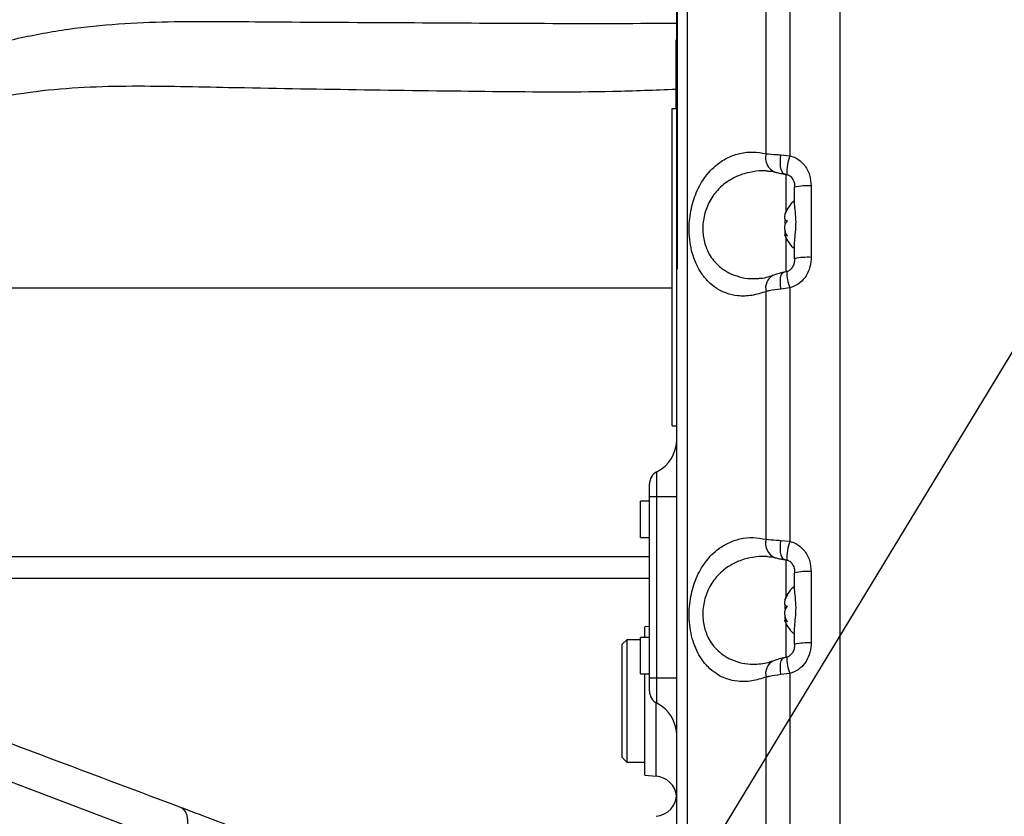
# Model space of a CAD drawing. Extents: x 0 to 16820, y 0 to 11880.
# Tile 31 of 78: x 7728 to 7945, y 6662 to 6838. Entities that reach past the tile are written whole.
import ezdxf

# ---------------------------------------------------------------- set-up
doc = ezdxf.new("R2010")
doc.units = 0
doc.header["$LTSCALE"] = 20
doc.layers.get('0').update_dxf_attribs({"linetype": 'CONTINUOUS'})
doc.styles.add('SLDTEXTSTYLE0', font='TXT', dxfattribs={"width": 0.605})
doc.dimstyles.new('SLDDIMSTYLE0', dxfattribs={"dimtxt": 100, "dimasz": 100, "dimexe": 0, "dimexo": 0.0625, "dimgap": 25, "dimtad": 1, "dimdec": 1, "dimrnd": 1e-09, "dimzin": 12, "dimtxsty": 'SLDTEXTSTYLE0', "dimsah": 1, "dimcen": 0, "dimazin": 3, "dimtfac": 1, "dimtofl": 0, "dimtmove": 0, "dimatfit": 3, "dimtolj": 1, "dimtzin": 12})
doc.dimstyles.new('SLDDIMSTYLE1', dxfattribs={"dimtxt": 100, "dimasz": 100, "dimexe": 0, "dimexo": 0.0625, "dimgap": 25, "dimtad": 1, "dimdec": 4, "dimlfac": 20, "dimzin": 12, "dimtxsty": 'SLDTEXTSTYLE0', "dimsah": 1, "dimcen": 0.09, "dimadec": 1, "dimazin": 3, "dimtfac": 1, "dimtofl": 0, "dimtmove": 0, "dimatfit": 3, "dimtolj": 1, "dimtzin": 12})

# ---------------------------------------------------------------- blocks, each defined once
blk = doc.blocks.new('_D')
at = {"color": 7, "linetype": 'CONTINUOUS'}
blk.add_line((10599.79, 8574.46), (7791.16, 6507.87), dxfattribs=at)
blk.add_solid([(10599.79, 8574.46), (10510.36, 8527.27), (10528.14, 8503.11)], dxfattribs=at)
at = {"color": 7, "linetype": 'CONTINUOUS', "insert": (8954.78, 7524), "char_height": 100, "attachment_point": 1, "rotation": 36.3456, "style": 'SLDTEXTSTYLE0'}
blk.add_mtext('R3487', dxfattribs=at)
blk = doc.blocks.new('_D_1')
at = {"color": 7, "linetype": 'CONTINUOUS'}
for q in [(9232.57, 8882.9), (7791.16, 6507.87)]:
    blk.add_line((8490.54, 7660.25), q, dxfattribs=at)
blk.add_solid([(8490.54, 7660.25), (8555.25, 7737.96), (8529.6, 7753.52)], dxfattribs=at)
at = {"color": 7, "linetype": 'CONTINUOUS', "insert": (8912.41, 8603.77), "char_height": 100, "attachment_point": 1, "rotation": 58.7465, "style": 'SLDTEXTSTYLE0'}
blk.add_mtext('R1348', dxfattribs=at)
blk = doc.blocks.new('_D_2')
at = {"color": 7, "linetype": 'CONTINUOUS'}
for p, q in [((4317.75, 7120.33), (3817.21, 7208.59)), ((7831.16, 6507.87), (11826.43, 6507.87))]:
    blk.add_line(p, q, dxfattribs=at)
blk.add_arc((7791.16, 6507.87), 4005.26, 0, 170, dxfattribs=at)
for points in [[(3846.75, 7203.38), (3880.08, 7298.85), (3850.61, 7304.42)], [(11796.43, 6507.87), (11810.18, 6608.05), (11780.18, 6607.68)]]:
    blk.add_solid(points, dxfattribs=at)
at = {"color": 7, "linetype": 'CONTINUOUS', "insert": (8009.94, 10638.69), "char_height": 100, "attachment_point": 1, "rotation": 355, "style": 'SLDTEXTSTYLE0'}
blk.add_mtext('170°', dxfattribs=at)

msp = doc.modelspace()

# ---------------------------------------------------------------- linework, layer by layer
at = {"color": 7, "linetype": 'CONTINUOUS'}
for p, q in [((7873.3147209, 6783.1216252), (7873.3147209, 6952.6216483)), ((7909.1647242, 6892.5007975), (7909.1647242, 6522.5217056)), ((7873.0147232, 6818.5082472), (7873.0147232, 6833.6216307)), ((7872.1647237, 6818.5082472), (7873.1647258, 6818.5082472)), ((7872.1647237, 6748.5082543), (7872.1647237, 6818.5082472)), ((7899.1647263, 6801.3779617), (7899.1647263, 6801.1272049)), ((7899.1647263, 6797.6175046), (7899.1647263, 6801.1272049)), ((7897.399952, 6790.684799), (7897.0686023, 6790.684799)), ((7899.1647263, 6785.367111), (7899.1647263, 6788.8768113)), ((7899.1647263, 6785.367111), (7899.1647263, 6785.0790716)), ((7873.2147266, 6783.1216252), (7873.3147209, 6783.1216252)), ((7872.1647237, 6778.8716352), (7688.4861191, 6778.8716352)), ((7872.1647237, 6748.5082543), (7873.1647258, 6748.5082543)), ((7867.1647211, 6732.8716314), (7867.1647211, 6735.7103026)), ((7867.1647211, 6692.8716398), (7867.1647211, 6732.8716314)), ((7867.1647211, 6731.8716443), (7865.1647245, 6731.8716443)), ((7865.1647245, 6723.871643), (7865.1647245, 6731.8716443)), ((7865.1647245, 6723.871643), (7867.1647211, 6723.871643)), ((7899.1647263, 6716.2658817), (7899.1647263, 6716.1272115)), ((7899.1647263, 6712.6175112), (7899.1647263, 6716.1272115)), ((7867.1647211, 6714.8716396), (7694.7218676, 6714.8716396)), ((7867.1647211, 6704.3090856), (7866.1647265, 6704.221586)), ((7897.399952, 6705.6848055), (7897.0686023, 6705.6848055)), ((7866.1647265, 6701.8716431), (7866.1647265, 6704.221586)), ((7899.1647263, 6700.3671027), (7899.1647263, 6703.8768179)), ((7862.1647258, 6701.3716346), (7861.1647238, 6700.3716326)), ((7861.1647238, 6675.3716415), (7861.1647238, 6700.3716326)), ((7865.1647245, 6701.3716346), (7862.1647258, 6701.3716346)), ((7862.1647258, 6701.3716346), (7862.1647258, 6674.3716395)), ((7867.1647211, 6701.8716431), (7865.1647245, 6701.8716431)), ((7865.1647245, 6693.8716418), (7865.1647245, 6701.8716431)), ((7899.1647263, 6700.3671027), (7899.1647263, 6699.6962971)), ((7865.1647245, 6693.8716418), (7867.1647211, 6693.8716418)), ((7866.1647265, 6671.5216881), (7866.1647265, 6693.8716418)), ((7867.1647211, 6690.0329835), (7867.1647211, 6692.8716398)), ((7861.1647238, 6675.3716415), (7862.1647258, 6674.3716395)), ((7862.1647258, 6674.3716395), (7866.1647265, 6674.3716395)), ((7866.1647265, 6671.5216881), (7868.6005001, 6671.3085866))]:
    msp.add_line(p, q, dxfattribs=at)
at = {"color": 8, "linetype": 'CONTINUOUS'}
for p, q in [((7892.8806533, 6808.5026837), (7892.8806533, 6863.1268537)), ((7898.1042479, 6863.9124132), (7898.1042479, 6808.0733514)), ((7896.1559807, 6808.2533574), (7898.1042479, 6808.0733514)), ((7897.2693955, 6795.8152092), (7897.2693955, 6803.9915359)), ((7902.8160994, 6801.4012969), (7902.8160994, 6785.6411732)), ((7897.2693955, 6782.4131942), (7897.2693955, 6789.9280882)), ((7892.8806533, 6723.5026753), (7892.8806533, 6778.1268454)), ((7898.1042479, 6778.9124048), (7896.1559807, 6778.6746717)), ((7898.1042479, 6778.9124048), (7898.1042479, 6723.073358)), ((7868.8010846, 6732.8716314), (7868.8010846, 6738.3824683)), ((7868.8010846, 6732.8716314), (7867.1647211, 6732.8716314)), ((7868.8010846, 6692.8716398), (7868.8010846, 6732.8716314)), ((7873.1647258, 6732.8716314), (7868.8010846, 6732.8716314)), ((7896.1559807, 6723.253364), (7898.1042479, 6723.073358)), ((7690.0887688, 6719.6971423), (7867.1647211, 6719.6971423)), ((7897.2693955, 6710.8152008), (7897.2693955, 6718.9915276)), ((7902.8160994, 6716.4012885), (7902.8160994, 6700.6411797)), ((7764.6409006, 6655.4834938), (7630.3175961, 6706.3970065)), ((7897.2693955, 6697.4132008), (7897.2693955, 6704.9280799)), ((7898.1042479, 6693.9124114), (7896.1559807, 6693.6746633)), ((7898.1042479, 6693.9124114), (7898.1042479, 6638.0733496)), ((7868.8010846, 6692.8716398), (7867.1647211, 6692.8716398)), ((7873.1647258, 6692.8716398), (7868.8010846, 6692.8716398)), ((7868.8010846, 6687.3608029), (7868.8010846, 6692.8716398)), ((7892.8806533, 6638.5026819), (7892.8806533, 6693.1268519)), ((7868.6005001, 6671.3085866), (7868.6005001, 6687.4730534))]:
    msp.add_line(p, q, dxfattribs=at)
at = {"color": 8, "linetype": 'CONTINUOUS', "flags": 128}
for points in [[(7896.9102402, 6804.0343619), (7896.6509451, 6804.1528857), (7896.3999425, 6804.4790721), (7896.2063392, 6804.9922979), (7896.0804318, 6805.6652046), (7896.0289334, 6806.4619994), (7896.0545708, 6807.3403037), (7896.1559807, 6808.2533574)], [(7896.1559807, 6778.6746717), (7896.0545708, 6779.5673406), (7896.0289334, 6780.3987062), (7896.0804318, 6781.124512), (7896.2063392, 6781.7061639), (7896.3999425, 6782.1126974), (7896.6509451, 6782.3224759), (7896.7285951, 6782.3439634)], [(7896.9102402, 6719.0343535), (7896.6509451, 6719.1528774), (7896.3999425, 6719.4790787), (7896.2063392, 6719.9922896), (7896.0804318, 6720.6651962), (7896.0289334, 6721.4619911), (7896.0545708, 6722.3402953), (7896.1559807, 6723.253364)], [(7896.1559807, 6693.6746633), (7896.0545708, 6694.5673323), (7896.0289334, 6695.3986979), (7896.0804318, 6696.1245036), (7896.2063392, 6696.7061556), (7896.3999425, 6697.112689), (7896.6509451, 6697.3224676), (7896.7285951, 6697.34397)], [(7764.6409006, 6655.4834938), (7765.0591725, 6657.1489668), (7765.3305785, 6658.7451345), (7765.4465244, 6660.221467), (7765.403339, 6661.5312195), (7765.2023912, 6662.6329071), (7764.8500421, 6663.4916759), (7764.357447, 6664.0803314), (7763.9347234, 6664.3223113)]]:
    msp.add_lwpolyline(points, dxfattribs=at)
at = {"color": 7, "linetype": 'CONTINUOUS'}
for centre, radius, start, end in [((7791.1647235, 6507.8716374), 3487, 190, 170), ((7791.1647235, 6507.8716374), 1348, 190, 170), ((7903.5637053, 6792.7522483), 7, 128.934088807, 158.314093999), ((7903.5637053, 6792.9910265), 7, 201.761895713, 231.065911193), ((7865.1647235, 6745.508256), 8, 297.035691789, 0), ((7870.1647235, 6735.710297), 3, 117.035691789, 180), ((7903.5637053, 6707.7522483), 7, 128.934088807, 158.314093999), ((7903.5637053, 6707.9910265), 7, 201.761895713, 231.065911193), ((7870.1647235, 6690.0329778), 3, 180, 242.964308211), ((7865.1647235, 6680.2350188), 8, 0, 62.964308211), ((7868.1647235, 6666.3276062), 5, 6.246504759, 85), ((7868.1647235, 6667.4156685), 5, 275, 0)]:
    msp.add_arc(centre, radius, start, end, dxfattribs=at)
at = {"color": 8, "linetype": 'CONTINUOUS'}
for centre, radius, start, end in [((7896.07853, 6807.5490209), 3.3370478, 163.394499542, 248.924210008), ((7909.6167075, 6804.160307), 12.1593027, 161.227283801, 181.111024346), ((7901.9606276, 6788.3393326), 13.0899482, 86.25285919, 102.332905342), ((7901.9607093, 6772.57673), 13.0924164, 86.253924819, 102.330909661), ((7907.3392046, 6782.5411618), 9.9223133, 180.22696863, 201.451704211), ((7895.8815789, 6778.9430283), 3.1099372, 119.007952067, 195.215102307), ((7896.078489, 6722.5490039), 3.3370109, 163.394154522, 248.924721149), ((7909.6167183, 6719.1603118), 12.1593135, 161.227292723, 181.111015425), ((7901.960596, 6703.3390513), 13.0902226, 86.252798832, 102.332500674), ((7901.9606409, 6687.5783437), 13.0908172, 86.253166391, 102.332133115), ((7895.8815597, 6693.9430315), 3.1099178, 119.007745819, 195.215135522), ((7907.3395915, 6697.5412424), 9.9227006, 180.227387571, 201.45128527)]:
    msp.add_arc(centre, radius, start, end, dxfattribs=at)
for points, knots in [([(7874.8883207, 6992.393235), (7874.8888293, 6992.3903569), (7874.8921279, 6992.3716872), (7874.907034, 6991.8598752), (7874.9376182, 6990.6581664), (7874.9748259, 6988.6551896), (7875.0090757, 6986.0397313), (7875.0449108, 6982.7036204), (7875.0814423, 6978.6650445), (7875.119009, 6973.9324234), (7875.1575159, 6968.5543834), (7875.1963465, 6962.5766752), (7875.2351105, 6956.0334176), (7875.2732532, 6948.9456588), (7875.3101214, 6941.3705118), (7875.3451975, 6933.378718), (7875.3774494, 6925.068876), (7875.4075688, 6916.4322536), (7875.4347145, 6907.5457529), (7875.4564338, 6898.4955714), (7875.4717105, 6889.3665387), (7875.4803033, 6867.5413118), (7875.4679739, 6799.6132696), (7875.4754248, 6704.6511142), (7875.476838, 6619.334255), (7875.4738301, 6577.1754034), (7875.4708505, 6559.1164512), (7875.4708749, 6541.0461524), (7875.4764304, 6522.9542929), (7875.4922004, 6505.6473923), (7875.5131765, 6489.1447518), (7875.5318697, 6473.5678295), (7875.5508002, 6458.2303922), (7875.5693735, 6443.2606383), (7875.5873907, 6428.7618724), (7875.6045891, 6414.8079815), (7875.6208987, 6401.5072915), (7875.6361445, 6388.9683689), (7875.6502923, 6377.2929931), (7875.6633914, 6366.5278661), (7875.6752307, 6356.7568057), (7875.685714, 6348.0666663), (7875.694665, 6340.542517), (7875.7021789, 6334.1960109), (7875.7082108, 6329.0724635), (7875.7124335, 6325.5056759), (7875.7151713, 6323.2554929), (7875.7168291, 6321.8440258), (7875.716934, 6321.7290946), (7875.7169892, 6321.668694)], [0, 0, 0, 0, 0.00247169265, 0.01603312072, 0.02958798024, 0.04042775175, 0.05130651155, 0.06218502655, 0.07302469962, 0.0838446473, 0.09470279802, 0.10556108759, 0.11638088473, 0.12724629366, 0.13815093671, 0.14905549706, 0.15992091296, 0.17070113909, 0.18151522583, 0.19237564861, 0.20325285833, 0.21408620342, 0.26992211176, 0.44443552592, 0.55141168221, 0.57282048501, 0.59424358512, 0.61565788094, 0.63704955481, 0.65843198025, 0.67695324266, 0.69554077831, 0.71412818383, 0.73264935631, 0.75116919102, 0.76975520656, 0.78834144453, 0.80686126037, 0.82539735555, 0.84399963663, 0.86260210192, 0.88113818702, 0.89967684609, 0.91828181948, 0.93688695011, 0.95542566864, 0.96976890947, 0.98411243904, 1, 1, 1, 1]), ([(7810.7662288, 6866.5827906), (7804.9498901, 6866.406268), (7793.3172577, 6866.053224), (7777.8519124, 6864.3257817), (7764.2851978, 6862.1258039), (7754.6737663, 6860.13401), (7746.7584078, 6858.2173676), (7740.2810713, 6856.4576723), (7733.2570312, 6854.3230813), (7725.4544946, 6851.7019081), (7716.8852341, 6848.5171246), (7707.7612559, 6844.7546616), (7698.2619614, 6840.4328192), (7688.4881024, 6835.5305641), (7678.5405832, 6829.9864511), (7668.5330247, 6823.8119605), (7658.6087506, 6817.0676605), (7648.2770184, 6809.332807), (7637.6886303, 6800.482174), (7626.9995227, 6790.4562554), (7616.848055, 6779.8027789), (7607.322431, 6768.5706132), (7598.4214365, 6756.8642458), (7593.108377, 6748.6445739), (7590.4584949, 6744.5450223)], [0, 0, 0, 0, 0.1002546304, 0.2005084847, 0.2673199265, 0.334131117, 0.3679946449, 0.4019369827, 0.4357971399, 0.4695483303, 0.5042900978, 0.5391702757, 0.5740560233, 0.608805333, 0.643850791, 0.6790232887, 0.7142148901, 0.7492865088, 0.7908618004, 0.8325959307, 0.8744833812, 0.9164365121, 0.9583228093, 1, 1, 1, 1]), ([(7693.7084396, 6823.0017519), (7697.6790136, 6824.5409402), (7705.6223443, 6827.6201629), (7716.8772164, 6831.2296048), (7727.9324696, 6834.0801604), (7738.9769218, 6836.1042197), (7750.0845039, 6837.2342177), (7761.0683181, 6837.6648455), (7772.0158382, 6837.6824351), (7788.8853217, 6837.5335237), (7811.7962702, 6837.4203149), (7840.4397491, 6837.2541086), (7861.1579543, 6837.1913921), (7871.6806817, 6837.3012654), (7873.1647258, 6837.316761)], [0, 0, 0, 0, 0.0614052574, 0.122844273, 0.1842932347, 0.2457122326, 0.3066322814, 0.3675651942, 0.4285133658, 0.4894543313, 0.6508070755, 0.8121595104, 0.9735084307, 1, 1, 1, 1]), ([(7873.0147232, 6822.6622439), (7868.3785526, 6822.4868316), (7854.3077275, 6821.9544536), (7830.8354748, 6822.1866158), (7802.5760152, 6822.5522681), (7780.2075411, 6822.9330598), (7763.7287776, 6823.2800804), (7753.1345951, 6823.4314364), (7742.5287811, 6823.1928753), (7731.8892774, 6822.3406345), (7721.2156905, 6820.4843632), (7710.5204718, 6817.7904857), (7699.8278425, 6814.5758085), (7692.7008022, 6812.2793673), (7689.1375979, 6811.1312485)], [0, 0, 0, 0, 0.0756174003, 0.2294995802, 0.3833837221, 0.5372679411, 0.594958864, 0.6526559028, 0.710339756, 0.7680128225, 0.8259892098, 0.8839830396, 0.9419966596, 1, 1, 1, 1]), ([(7892.8806533, 6778.1268454), (7891.8322981, 6777.787428), (7889.735775, 6777.1086539), (7886.7766546, 6777.0695644), (7884.0981378, 6777.6605343), (7881.9012197, 6778.7574707), (7880.0605931, 6780.2797339), (7878.6549792, 6781.9890468), (7877.54977, 6783.9393325), (7876.7262645, 6786.0292079), (7876.1634009, 6788.3618564), (7875.8916942, 6790.7601487), (7875.9062017, 6793.1217658), (7876.1491961, 6795.3410825), (7876.6115563, 6797.4529011), (7877.272178, 6799.4680302), (7878.1352682, 6801.3541963), (7879.2357321, 6803.1674582), (7880.5541091, 6804.7983662), (7882.3185057, 6806.4272034), (7884.5075873, 6807.78584), (7887.1688733, 6808.6918962), (7889.9884594, 6809.0139851), (7891.9165322, 6808.6731275), (7892.8806533, 6808.5026837)], [0, 0, 0, 0, 0.068013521, 0.1360148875, 0.1930128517, 0.2499580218, 0.2945057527, 0.3390048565, 0.3755525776, 0.4120667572, 0.4486601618, 0.4852284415, 0.5174388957, 0.5496554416, 0.5808439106, 0.612049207, 0.6457895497, 0.6795518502, 0.718814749, 0.7581041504, 0.8164457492, 0.8748427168, 0.9374158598, 1, 1, 1, 1]), ([(7892.8806533, 6808.5026837), (7893.6042797, 6808.4396735), (7894.5909074, 6808.3537623), (7895.8265898, 6808.274489), (7896.1559807, 6808.2533574)], [0, 0, 0, 0, 0.7334340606, 1, 1, 1, 1]), ([(7898.1042479, 6808.0733514), (7898.5467922, 6807.9252576), (7899.7138967, 6807.5346957), (7901.3751048, 6806.1329611), (7902.6133926, 6803.9207723), (7902.7508349, 6802.21248), (7902.8160994, 6801.4012969)], [0, 0, 0, 0, 0.15907571, 0.4195241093, 0.7243608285, 1, 1, 1, 1]), ([(7893.235748, 6804.6511805), (7893.0931261, 6804.6685866), (7891.9920518, 6804.8029652), (7890.0335305, 6804.5857447), (7887.4056825, 6803.9731449), (7884.7276173, 6802.7358121), (7882.2139577, 6800.740681), (7880.2159663, 6797.9019178), (7879.2434481, 6795.1964344), (7878.9181106, 6792.9532368), (7878.900424, 6790.7732888), (7879.2585217, 6788.9445877), (7879.8844435, 6787.2487284), (7880.5376325, 6785.9686305), (7881.6270134, 6784.5031452), (7883.0119461, 6783.219502), (7884.8220717, 6782.0904676), (7886.9857916, 6781.304275), (7889.2155598, 6780.8980739), (7890.6845881, 6780.9904732), (7891.2965705, 6781.0289657)], [0, 0, 0, 0, 0.0116036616, 0.0895829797, 0.1599350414, 0.2317929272, 0.3247098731, 0.4021320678, 0.4716127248, 0.5063264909, 0.5424003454, 0.6062752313, 0.6231845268, 0.6641367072, 0.7064006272, 0.758218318, 0.8114261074, 0.8798823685, 0.9499602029, 1, 1, 1, 1]), ([(7902.8160994, 6785.6411732), (7902.8142906, 6785.5116443), (7902.8018886, 6784.6235432), (7902.5070276, 6783.030958), (7901.4952797, 6781.124849), (7900.0080469, 6779.6364398), (7898.7391681, 6779.1538717), (7898.1042479, 6778.9124048)], [0, 0, 0, 0, 0.0442051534, 0.3030879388, 0.5416365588, 0.7706446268, 1, 1, 1, 1]), ([(7896.1559807, 6778.6746717), (7895.2609807, 6778.5555745), (7894.0447287, 6778.3937286), (7893.1238797, 6778.182609), (7892.8806533, 6778.1268454)], [0, 0, 0, 0, 0.7358672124, 1, 1, 1, 1]), ([(7892.8806533, 6693.1268519), (7891.8323164, 6692.7874267), (7889.7358702, 6692.1086498), (7886.7764903, 6692.0695701), (7884.0982249, 6692.6605203), (7881.9012127, 6693.7574834), (7880.0605903, 6695.2797204), (7878.654981, 6696.9890547), (7877.5497727, 6698.9393369), (7876.7262622, 6701.0292017), (7876.1634011, 6703.3618479), (7875.8916946, 6705.7601472), (7875.9061987, 6708.1217557), (7876.149206, 6710.3411215), (7876.6115357, 6712.4528113), (7877.2721929, 6714.4680896), (7878.1352639, 6716.3541731), (7879.2357753, 6718.1675138), (7880.554062, 6719.7983007), (7882.3184625, 6721.427169), (7884.507647, 6722.7858603), (7887.1689467, 6723.691919), (7889.9883122, 6724.0139742), (7891.9165093, 6723.6731136), (7892.8806533, 6723.5026753)], [0, 0, 0, 0, 0.0680136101, 0.1360124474, 0.193013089, 0.2499583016, 0.2945059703, 0.3390052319, 0.3755529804, 0.4120670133, 0.4486604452, 0.4852287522, 0.5174394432, 0.549655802, 0.5808450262, 0.6120494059, 0.6457895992, 0.679551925, 0.7188169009, 0.7581063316, 0.8164455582, 0.8748426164, 0.9374183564, 1, 1, 1, 1]), ([(7892.8806533, 6723.5026753), (7893.6042802, 6723.4396837), (7894.590909, 6723.3537978), (7895.8265899, 6723.2745017), (7896.1559807, 6723.253364)], [0, 0, 0, 0, 0.7334337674, 1, 1, 1, 1]), ([(7898.1042479, 6723.073358), (7898.5467932, 6722.9252629), (7899.7139088, 6722.5346948), (7901.3750861, 6721.1329926), (7902.6133974, 6718.920751), (7902.7508363, 6717.2124688), (7902.8160994, 6716.4012885)], [0, 0, 0, 0, 0.1590754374, 0.4195263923, 0.7243613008, 1, 1, 1, 1]), ([(7893.235748, 6719.6511722), (7893.0931259, 6719.6685835), (7891.9920525, 6719.8030023), (7890.0336286, 6719.5857737), (7887.4055273, 6718.9730697), (7884.7277757, 6717.7359208), (7882.2138435, 6715.7405681), (7880.2160031, 6712.901987), (7879.2434507, 6710.196427), (7878.9181071, 6707.9532463), (7878.9004399, 6705.7732334), (7879.2584504, 6703.9447526), (7879.8845058, 6702.2485935), (7880.5375416, 6700.9687724), (7881.6270775, 6699.503052), (7883.0119313, 6698.2195077), (7884.8220835, 6697.0904776), (7886.985773, 6696.3042551), (7889.2156456, 6695.8980823), (7890.6845969, 6695.9904792), (7891.2965705, 6696.0289723)], [0, 0, 0, 0, 0.0116036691, 0.0895828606, 0.1599316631, 0.2317924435, 0.3247063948, 0.402130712, 0.4716115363, 0.5063249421, 0.542398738, 0.6062750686, 0.623182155, 0.6641368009, 0.7063979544, 0.7582155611, 0.8114231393, 0.8798793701, 0.9499570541, 1, 1, 1, 1]), ([(7902.8160994, 6700.6411797), (7902.8142904, 6700.5116503), (7902.801887, 6699.6235057), (7902.5070332, 6698.030973), (7901.4952797, 6696.1248381), (7900.0080441, 6694.6364265), (7898.7391677, 6694.1538719), (7898.1042479, 6693.9124114)], [0, 0, 0, 0, 0.0442032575, 0.3030885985, 0.5416367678, 0.770644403, 1, 1, 1, 1]), ([(7896.1559807, 6693.6746633), (7895.2609902, 6693.5555753), (7894.0447636, 6693.3937433), (7893.1238815, 6693.182616), (7892.8806533, 6693.1268519)], [0, 0, 0, 0, 0.7358747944, 1, 1, 1, 1])]:
    msp.add_open_spline(points, degree=3, knots=knots, dxfattribs=at)
at = {"color": 7, "linetype": 'CONTINUOUS'}
for points, knots in [([(7873.1647258, 6329.0658391), (7873.1647258, 6329.1229671), (7873.1647258, 6329.2315613), (7873.1647258, 6330.5835477), (7873.1647258, 6332.7295802), (7873.1647258, 6336.0964718), (7873.1647258, 6340.9396469), (7873.1647258, 6347.0409024), (7873.1647258, 6354.293964), (7873.1647258, 6362.5830744), (7873.1647258, 6371.8687256), (7873.1647258, 6382.2378919), (7873.1647258, 6393.4960061), (7873.1647258, 6405.4812915), (7873.1647258, 6418.149533), (7873.1647258, 6431.6143843), (7873.1647258, 6445.6035613), (7873.1647258, 6459.9376211), (7873.1647258, 6474.5746481), (7873.1647258, 6489.627986), (7873.1647258, 6504.7816161), (7873.1647258, 6519.8184051), (7873.1647258, 6539.578472), (7873.1647258, 6574.2154807), (7873.1647258, 6643.466786), (7873.1647258, 6732.8817028), (7873.1647258, 6812.8378463), (7873.1647258, 6858.3858535), (7873.1647258, 6876.9431885), (7873.1647258, 6888.2268877), (7873.1647258, 6897.2347438), (7873.1647258, 6905.9805819), (7873.1647258, 6914.3248089), (7873.1647258, 6922.4008116), (7873.1647258, 6930.1584303), (7873.1647258, 6937.6471368), (7873.1647258, 6944.8010485), (7873.1647258, 6951.4965704), (7873.1647258, 6957.6908122), (7873.1647258, 6963.3450516), (7873.1647258, 6968.4676318), (7873.1647258, 6972.9647826), (7873.1647258, 6976.8119643), (7873.1647258, 6979.9900771), (7873.1647258, 6982.5022106), (7873.1647258, 6984.127328), (7873.1647258, 6985.2868865), (7873.1647258, 6985.6583379), (7873.1647258, 6985.6146525), (7873.1647258, 6985.5965472)], [0, 0, 0, 0, 0.0156631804, 0.0297740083, 0.0439448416, 0.0619322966, 0.0800444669, 0.0985505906, 0.1171930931, 0.1351822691, 0.1532965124, 0.1718048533, 0.1904493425, 0.2084311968, 0.2265376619, 0.2450375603, 0.2636731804, 0.2816645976, 0.2997808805, 0.3182916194, 0.3369388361, 0.3549223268, 0.3729574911, 0.4090280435, 0.4811691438, 0.6254513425, 0.734999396, 0.7726710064, 0.7915067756, 0.8026549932, 0.8138075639, 0.8243497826, 0.8349688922, 0.8452360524, 0.8556001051, 0.8660374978, 0.8765493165, 0.8871379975, 0.8975021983, 0.9079402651, 0.9184529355, 0.929042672, 0.9393996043, 0.9498301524, 0.9603349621, 0.9709167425, 0.9783899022, 0.9910437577, 1, 1, 1, 1]), ([(7586.4909713, 6747.871632), (7588.6531131, 6750.9017685), (7592.9831959, 6756.9701686), (7599.9400732, 6765.7445142), (7607.2383637, 6774.2778046), (7614.9005799, 6782.5281528), (7622.9162075, 6790.4936046), (7631.261827, 6798.1415902), (7639.9162735, 6805.4512094), (7649.1803447, 6812.6545728), (7659.0440563, 6819.6706429), (7669.4653894, 6826.4046843), (7680.0121345, 6832.5789198), (7690.4503154, 6838.0978853), (7700.6699572, 6842.9715597), (7710.5392927, 6847.2111195), (7720.0687132, 6850.8876589), (7729.073869, 6853.9996851), (7737.4560874, 6856.5928281), (7745.1188492, 6858.7142032), (7752.3293323, 6860.5044959), (7759.8947846, 6862.1794529), (7769.5487774, 6864.0189372), (7782.5371855, 6865.9601761), (7798.4792064, 6867.5464257), (7810.3399916, 6867.7632054), (7816.2734707, 6867.8716517)], [0, 0, 0, 0, 0.0310725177, 0.0622283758, 0.0934345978, 0.124773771, 0.156164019, 0.1877120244, 0.2193650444, 0.2511678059, 0.2867194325, 0.3224792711, 0.3584662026, 0.3947051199, 0.4298090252, 0.465175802, 0.5008228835, 0.53675263, 0.5722012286, 0.6079231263, 0.6439330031, 0.6858188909, 0.7363135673, 0.8038662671, 0.901882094, 1, 1, 1, 1]), ([(7893.2377671, 6804.6760953), (7893.7557429, 6804.6526303), (7894.2971698, 6804.628103), (7894.8492639, 6804.4378697), (7894.873177, 6804.4296301)], [0, 0, 0, 0, 0.95668654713, 1, 1, 1, 1]), ([(7894.8845689, 6804.4350243), (7894.9485444, 6804.4188841), (7895.2996831, 6804.3302962), (7895.9758697, 6804.178334), (7896.6406051, 6804.0826396), (7896.9171693, 6804.0428257)], [0, 0, 0, 0, 0.1151182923, 0.6318436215, 1, 1, 1, 1]), ([(7896.9138016, 6804.0294147), (7896.9446315, 6804.0263543), (7897.1121823, 6804.0097222), (7897.3647264, 6803.9522047), (7897.5640106, 6803.8964646), (7897.5913872, 6803.8888073)], [0, 0, 0, 0, 0.1628421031, 0.8849958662, 1, 1, 1, 1]), ([(7897.4556898, 6803.8926816), (7897.5529289, 6803.8749042), (7897.9021067, 6803.8110667), (7898.4308555, 6803.383965), (7898.9240335, 6802.6357611), (7899.1597351, 6801.8248564), (7899.1380371, 6801.3034647), (7899.1306995, 6801.1271453)], [0, 0, 0, 0, 0.0856602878, 0.3075990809, 0.5654607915, 0.8530515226, 1, 1, 1, 1]), ([(7899.1647263, 6788.8768113), (7899.2032727, 6789.4647922), (7899.2840066, 6790.6962981), (7899.528176, 6792.9010735), (7899.4155204, 6795.1506568), (7899.1900128, 6796.7120474), (7899.1695792, 6797.4437322), (7899.1647263, 6797.6175046)], [0, 0, 0, 0, 0.2143079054, 0.448860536, 0.692774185, 0.9270350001, 1, 1, 1, 1]), ([(7897.5720455, 6796.2243951), (7897.4234556, 6795.9948311), (7897.1660022, 6795.5970786), (7897.0037941, 6795.2161655), (7896.9787433, 6795.0533903), (7897.0498635, 6795.0733783), (7897.0686023, 6795.0786448)], [0, 0, 0, 0, 0.3663245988, 0.634710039, 0.9037532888, 1, 1, 1, 1]), ([(7897.5720455, 6793.6781144), (7897.4241517, 6793.7160537), (7897.1679187, 6793.7817853), (7896.998418, 6794.1834619), (7896.9924535, 6794.6914014), (7897.1354499, 6795.2999796), (7897.3490127, 6795.8236286), (7897.5173597, 6796.1261304), (7897.5720455, 6796.2243951)], [0, 0, 0, 0, 0.2355860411, 0.4081641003, 0.5811294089, 0.7450683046, 0.9171880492, 1, 1, 1, 1]), ([(7897.0680063, 6794.106046), (7897.0515604, 6794.0377766), (7896.9800653, 6793.7409882), (7896.9858808, 6793.2887635), (7897.0709058, 6792.9855393), (7897.1028452, 6792.8716338)], [0, 0, 0, 0, 0.157201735, 0.6834046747, 1, 1, 1, 1]), ([(7897.5720455, 6790.3253532), (7897.4241488, 6790.5919159), (7897.1678996, 6791.0537687), (7896.9984184, 6791.8462764), (7896.9924308, 6792.5233315), (7897.135483, 6793.1052568), (7897.3489957, 6793.4723254), (7897.5173586, 6793.6276595), (7897.5720455, 6793.6781144)], [0, 0, 0, 0, 0.2355714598, 0.4081565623, 0.5811591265, 0.7450654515, 0.9171933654, 1, 1, 1, 1]), ([(7897.0680063, 6791.6372216), (7897.0515604, 6791.6044382), (7896.9800876, 6791.4619631), (7896.9858652, 6791.111918), (7897.0709046, 6790.7828325), (7897.1028452, 6790.6592286)], [0, 0, 0, 0, 0.15726587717, 0.68347073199, 1, 1, 1, 1]), ([(7897.0692878, 6790.3999186), (7897.051975, 6790.4369664), (7896.9782905, 6790.5946448), (7897.0009729, 6790.6387659), (7897.0183258, 6790.6725204)], [0, 0, 0, 0, 0.2349577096, 1, 1, 1, 1]), ([(7897.0686023, 6790.6646228), (7897.0922406, 6790.6657588), (7897.1557345, 6790.6688101), (7897.3504685, 6790.5184176), (7897.5177101, 6790.3726967), (7897.5720455, 6790.3253532)], [0, 0, 0, 0, 0.2859203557, 0.7680014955, 1, 1, 1, 1]), ([(7899.1387312, 6785.2442658), (7899.1242929, 6784.9459328), (7899.0945633, 6784.3316456), (7898.737268, 6783.4869948), (7898.1751493, 6782.8528147), (7897.691402, 6782.5520475), (7897.4363152, 6782.5107572), (7897.4209105, 6782.5082636)], [0, 0, 0, 0, 0.2583791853, 0.5320196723, 0.7705515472, 0.9861435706, 1, 1, 1, 1]), ([(7897.4154194, 6782.5038827), (7897.3928343, 6782.4970503), (7897.0968755, 6782.4075182), (7896.8149517, 6782.3577331), (7896.5545421, 6782.3117471)], [0, 0, 0, 0, 0.0763117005, 1, 1, 1, 1]), ([(7894.3566431, 6781.6596723), (7893.8638106, 6781.489442), (7892.8471393, 6781.1382715), (7891.8251082, 6780.9477357), (7891.3302263, 6780.9663904), (7891.3020168, 6780.9674537)], [0, 0, 0, 0, 0.4701091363, 0.9697949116, 1, 1, 1, 1]), ([(7896.7247655, 6782.3379135), (7896.6242663, 6782.3196899), (7896.0683554, 6782.2188857), (7895.2468677, 6781.9953798), (7894.6273487, 6781.7480211), (7894.3783839, 6781.6486156)], [0, 0, 0, 0, 0.1166033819, 0.6449913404, 1, 1, 1, 1]), ([(7893.2377671, 6719.6760869), (7893.755743, 6719.6526293), (7894.29717, 6719.6281096), (7894.8492639, 6719.4378763), (7894.873177, 6719.4296366)], [0, 0, 0, 0, 0.9566865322, 1, 1, 1, 1]), ([(7894.8845689, 6719.4350159), (7894.9485493, 6719.4188801), (7895.2998882, 6719.3302724), (7895.9758312, 6719.1783513), (7896.6405935, 6719.0826388), (7896.9171693, 6719.0428174)], [0, 0, 0, 0, 0.11505685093, 0.63181752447, 1, 1, 1, 1]), ([(7896.9138016, 6719.0294212), (7896.9446315, 6719.026361), (7897.1121832, 6719.0097298), (7897.3647253, 6718.9521958), (7897.5640106, 6718.8964562), (7897.5913872, 6718.888799)], [0, 0, 0, 0, 0.16284145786, 0.88499632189, 1, 1, 1, 1]), ([(7897.4556898, 6718.8926882), (7897.5529288, 6718.8749051), (7897.9021036, 6718.811048), (7898.4308568, 6718.3839615), (7898.9240266, 6717.6357581), (7899.1597371, 6716.8248645), (7899.1380378, 6716.3034765), (7899.1306995, 6716.1271519)], [0, 0, 0, 0, 0.08566141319, 0.30760083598, 0.56546327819, 0.85304701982, 1, 1, 1, 1]), ([(7763.9389199, 6664.3301493), (7752.143372, 6668.757841), (7718.4887598, 6681.3907637), (7673.7429441, 6698.3991054), (7640.7940531, 6710.9840284), (7629.6677862, 6715.2337379)], [0, 0, 0, 0, 0.26329666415, 0.75122811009, 1, 1, 1, 1]), ([(7897.5720455, 6711.2244016), (7897.4234554, 6710.9948405), (7897.1660005, 6710.5970912), (7897.0037951, 6710.2161489), (7896.9787435, 6710.0533987), (7897.0498635, 6710.0733853), (7897.0686023, 6710.0786513)], [0, 0, 0, 0, 0.3663240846, 0.63471190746, 0.90375342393, 1, 1, 1, 1]), ([(7897.5720455, 6708.678121), (7897.4241421, 6708.7160946), (7897.1678386, 6708.7818995), (7896.9984415, 6709.1833727), (7896.9924479, 6709.6914153), (7897.1354472, 6710.2999808), (7897.3490209, 6710.823626), (7897.5173601, 6711.1261318), (7897.5720455, 6711.2244016)], [0, 0, 0, 0, 0.23553442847, 0.40816042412, 0.58112870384, 0.74506791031, 0.91718467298, 1, 1, 1, 1]), ([(7899.1647263, 6703.8768179), (7899.2032727, 6704.4647972), (7899.2840068, 6705.6962996), (7899.5281746, 6707.9010977), (7899.4155263, 6710.150534), (7899.1900025, 6711.712244), (7899.169578, 6712.4437468), (7899.1647263, 6712.6175112)], [0, 0, 0, 0, 0.2143070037, 0.4488586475, 0.6927697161, 0.9270191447, 1, 1, 1, 1]), ([(7897.0680063, 6709.1060525), (7897.0515604, 6709.0377782), (7896.9800693, 6708.7409854), (7896.9858785, 6708.2887568), (7897.0709055, 6707.9855407), (7897.1028452, 6707.8716404)], [0, 0, 0, 0, 0.1572129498, 0.6834146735, 1, 1, 1, 1]), ([(7897.5720455, 6705.3253597), (7897.4241487, 6705.5919341), (7897.167894, 6706.0538165), (7896.9984163, 6706.8462162), (7896.9924509, 6707.5234614), (7897.1354263, 6708.1050957), (7897.3490334, 6708.4723581), (7897.5173609, 6708.627666), (7897.5720455, 6708.678121)], [0, 0, 0, 0, 0.23556546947, 0.40815447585, 0.58115168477, 0.74509233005, 0.91718805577, 1, 1, 1, 1]), ([(7897.0680063, 6706.6372133), (7897.0515608, 6706.6044227), (7896.9800375, 6706.4618128), (7896.9858761, 6706.111941), (7897.0709073, 6705.7828444), (7897.1028452, 6705.6592351)], [0, 0, 0, 0, 0.1571404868, 0.6834206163, 1, 1, 1, 1]), ([(7897.0692878, 6705.3999102), (7897.051975, 6705.4369578), (7896.9782903, 6705.5946362), (7897.0009727, 6705.6387659), (7897.0183258, 6705.672527)], [0, 0, 0, 0, 0.2349568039, 1, 1, 1, 1]), ([(7897.0686023, 6705.6646145), (7897.0922474, 6705.6657454), (7897.1557822, 6705.6687843), (7897.3504638, 6705.5184018), (7897.5177094, 6705.3726973), (7897.5720455, 6705.3253597)], [0, 0, 0, 0, 0.28580680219, 0.76796743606, 1, 1, 1, 1]), ([(7899.1387312, 6700.2442724), (7899.1242927, 6699.9459372), (7899.0945626, 6699.3316402), (7898.7372644, 6698.487017), (7898.1751791, 6697.8528011), (7897.6913786, 6697.5521251), (7897.4363152, 6697.5107539), (7897.4209105, 6697.5082553)], [0, 0, 0, 0, 0.258379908, 0.5320257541, 0.7705595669, 0.9861428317, 1, 1, 1, 1]), ([(7894.3566431, 6696.6596788), (7893.8638919, 6696.4894491), (7892.8474249, 6696.1382925), (7891.8244945, 6695.947744), (7891.330225, 6695.9663817), (7891.3020168, 6695.9674454)], [0, 0, 0, 0, 0.47010860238, 0.96975885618, 1, 1, 1, 1]), ([(7896.7247655, 6697.3379201), (7896.6242663, 6697.3196964), (7896.0683555, 6697.2188919), (7895.2468648, 6696.9953917), (7894.6273484, 6696.7480188), (7894.3783839, 6696.6486073)], [0, 0, 0, 0, 0.1166031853, 0.6449902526, 1, 1, 1, 1]), ([(7897.4154194, 6697.5038892), (7897.3928343, 6697.4970517), (7897.0968952, 6697.4074579), (7896.8149605, 6697.3576996), (7896.5545421, 6697.3117388)], [0, 0, 0, 0, 0.0763165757, 1, 1, 1, 1]), ([(7803.1268607, 6649.6423728), (7799.724501, 6650.9128175), (7788.1544269, 6655.2330958), (7775.0783041, 6660.132895), (7765.3954042, 6663.7753777), (7763.9361297, 6664.324323)], [0, 0, 0, 0, 0.2613294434, 0.8886776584, 1, 1, 1, 1])]:
    msp.add_open_spline(points, degree=3, knots=knots, dxfattribs=at)

# ---------------------------------------------------------------- dimensions: what is measured, and where the dimension line sits
dim = msp.add_angular_dim_2l(base=(8140.2463275, 10497.8926284), line1=((6833.3630896, 6507.8716374), (7791.1647235, 6507.8716374)), line2=((4357.1400888, 7113.3828329), (6463.6438724, 6741.9493809)), dimstyle='SLDDIMSTYLE1', dxfattribs=at)
dim.commit()
dim.dimension.update_dxf_attribs({"geometry": '_D_2', "text_midpoint": (8140.2463275, 10497.8926284), "dimtype": 162})
for mpoint, picture, middle in [((8490.5424676, 7660.2495143), '_D_1', (9128.1680713, 8710.8770973)), ((10599.7943733, 8574.4554102), '_D', (9195.4797484, 7541.1637238))]:
    dim = msp.add_radius_dim(center=(7791.1647235, 6507.8716374), mpoint=mpoint, dimstyle='SLDDIMSTYLE0', dxfattribs=at)
    dim.commit()
    dim.dimension.update_dxf_attribs({"geometry": picture, "text_midpoint": middle, "dimtype": 164})

doc.saveas('drawing.dxf')
